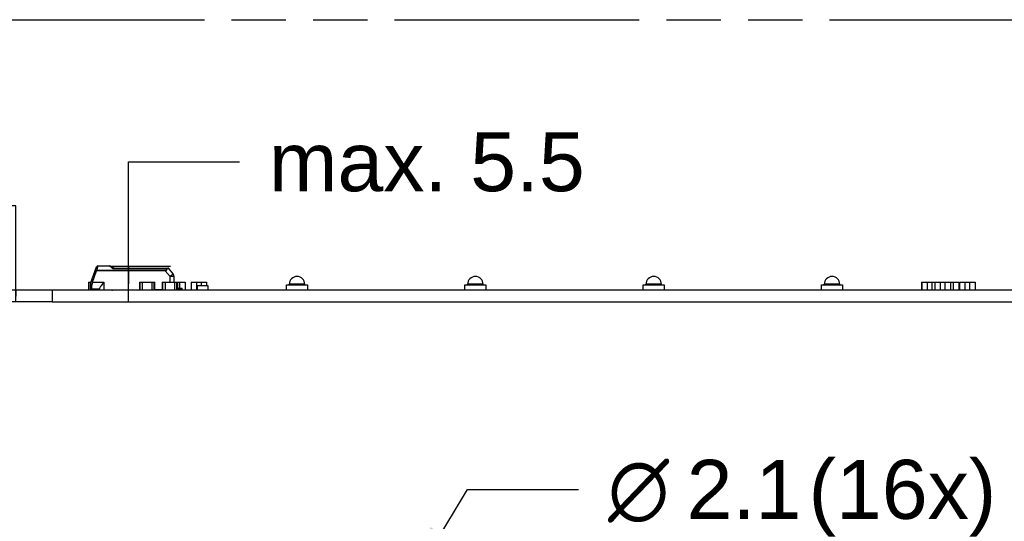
# Model space of a CAD drawing. Header units: millimetres. Extents: x 0 to 210, y 0 to 297.
# Tile 12 of 26: x 68 to 103, y 165 to 183. Entities that reach past the tile are written whole.
import ezdxf
from ezdxf.enums import TextEntityAlignment as Align

# ---------------------------------------------------------------- set-up
doc = ezdxf.new("R2010")
doc.units = ezdxf.units.MM
doc.header["$LTSCALE"] = 19.36
doc.linetypes.add('PHANTOM', pattern=[0.8, 0.45, -0.05, 0.1, -0.05, 0.1, -0.05])
doc.layers.get('0').update_dxf_attribs({"linetype": 'CONTINUOUS'})
doc.layers.add('DEFAULT_3', color=7, linetype='PHANTOM')
doc.layers.add('Z_DIM_2D', color=7, linetype='CONTINUOUS')
doc.styles.add('TEXTSTYLE_3', font='helveticaneueltw1g-ltcn.otf')
doc.styles.add('TEXTSTYLE_4', font='gdt', dxfattribs={"width": 0.7})
doc.dimstyles.new('DIMSTYLE_5', dxfattribs={"dimtxt": 2.1, "dimasz": 3.5, "dimexe": 1.5, "dimexo": 0, "dimgap": 0.525, "dimtad": 0, "dimtih": 1, "dimtoh": 1, "dimdec": 3, "dimlfac": 4, "dimdsep": 46, "dimtxsty": 'TEXTSTYLE_3', "dimblk": '_FILLED', "dimblk1": '_FILLED', "dimblk2": '_FILLED', "dimcen": 0.09, "dimclrt": 5, "dimadec": 0, "dimazin": 0, "dimtol": 1, "dimtp": 0.4, "dimtm": 0.4, "dimtfac": 1, "dimtdec": 3, "dimtofl": 0, "dimtmove": 0, "dimatfit": 3, "dimldrblk": '_FILLED', "dimfxl": 0, "dimtolj": 1, "dimarcsym": 0})
doc.dimstyles.new('DIMSTYLE_6', dxfattribs={"dimtxt": 2.1, "dimasz": 3.5, "dimexe": 1.5, "dimexo": 0, "dimgap": 1.05, "dimtad": 1, "dimdec": 3, "dimlfac": 4, "dimdsep": 46, "dimtxsty": 'TEXTSTYLE_3', "dimblk": '_FILLED', "dimblk1": '_FILLED', "dimblk2": '_FILLED', "dimcen": 0.09, "dimclrt": 5, "dimadec": 0, "dimazin": 0, "dimtol": 1, "dimtp": 0.15, "dimtm": 0.15, "dimtfac": 1, "dimtdec": 3, "dimtofl": 0, "dimtmove": 0, "dimatfit": 3, "dimldrblk": '_FILLED', "dimfxl": 0, "dimtolj": 1, "dimarcsym": 0})
doc.dimstyles.new('DIMSTYLE_7', dxfattribs={"dimtxt": 2.1, "dimasz": 3.5, "dimexe": 1.5, "dimexo": 0, "dimgap": 1.05, "dimtad": 1, "dimdec": 3, "dimlfac": 4, "dimdsep": 46, "dimtxsty": 'TEXTSTYLE_3', "dimblk": '_FILLED', "dimblk1": '_FILLED', "dimblk2": '_FILLED', "dimcen": 0.09, "dimclrt": 5, "dimadec": 0, "dimazin": 0, "dimtp": 0.1, "dimtm": 0.1, "dimtfac": 1, "dimtdec": 3, "dimtofl": 0, "dimtmove": 0, "dimatfit": 3, "dimldrblk": '_FILLED', "dimfxl": 0, "dimtolj": 1, "dimarcsym": 0})
doc.dimstyles.new('DIMSTYLE_8', dxfattribs={"dimtxt": 2.1, "dimasz": 3.5, "dimexe": 1.5, "dimexo": 0, "dimtad": 1, "dimdec": 3, "dimlfac": 4, "dimdsep": 46, "dimtxsty": 'TEXTSTYLE_3', "dimblk": '_FILLED', "dimblk1": '_FILLED', "dimblk2": '_FILLED', "dimcen": 0.09, "dimclrt": 5, "dimadec": 0, "dimazin": 0, "dimtp": 0.1, "dimtm": 0.1, "dimtfac": 1, "dimtdec": 3, "dimtmove": 0, "dimatfit": 2, "dimldrblk": '_FILLED', "dimfxl": 0, "dimtolj": 1, "dimarcsym": 0})

# ---------------------------------------------------------------- blocks, each defined once
blk = doc.blocks.new('*D26')
at = {"layer": 'Z_DIM_2D', "color": 2, "linetype": 'Continuous'}
for p, q in [((66.813, 165.636), (64.792, 165.636)), ((67.659, 161.735), (66.813, 165.636)), ((68.904, 161.735), (67.659, 161.735))]:
    blk.add_line(p, q, dxfattribs=at)
at = {"layer": 'Z_DIM_2D', "color": 5, "linetype": 'Continuous'}
for s, height, style, p in [('49.5', 2.1, 'TEXTSTYLE_3', (59.559, 164.586)), ('`', 1.47, 'TEXTSTYLE_4', (61.274, 164.901)), ('0.4', 1.47, 'TEXTSTYLE_3', (63.742, 164.901))]:
    blk.add_text(s, height=height, dxfattribs=dict(at, style=style)).set_placement(p, align=Align.RIGHT)
blk = doc.blocks.new('_FILLED')
at = {"color": 0, "linetype": 'ByBlock'}
blk.add_solid([(0, 0), (-1, 0.125), (-1, -0.125)], dxfattribs=at)
blk = doc.blocks.new('_NONE')
blk = doc.blocks.new('*D27')
at = {"layer": 'Z_DIM_2D', "color": 2, "linetype": 'Continuous'}
for p, q in [((67.621, 176.055), (66.109, 176.055)), ((67.621, 172.844), (67.621, 176.055)), ((68.904, 173.05), (66.121, 173.05)), ((67.621, 173.05), (67.621, 172.844)), ((68.904, 172.637), (66.121, 172.637)), ((67.621, 172.637), (67.621, 172.844))]:
    blk.add_line(p, q, dxfattribs=at)
at = {"layer": 'Z_DIM_2D', "color": 5, "linetype": 'Continuous'}
for s, height, style, p in [('1.65', 2.1, 'TEXTSTYLE_3', (59.888, 175.005)), ('`', 1.47, 'TEXTSTYLE_4', (61.603, 175.32)), ('0.15', 1.47, 'TEXTSTYLE_3', (65.059, 175.32))]:
    blk.add_text(s, height=height, dxfattribs=dict(at, style=style)).set_placement(p, align=Align.RIGHT)
blk = doc.blocks.new('*D28')
at = {"layer": 'Z_DIM_2D', "color": 2, "linetype": 'Continuous'}
for p, q in [((71.625, 173.275), (71.625, 177.624)), ((71.625, 177.624), (75.575, 177.624)), ((70.947, 173.912), (73.125, 173.912)), ((71.625, 173.912), (71.625, 173.275)), ((71.625, 172.637), (71.625, 173.275))]:
    blk.add_line(p, q, dxfattribs=at)
at = {"layer": 'Z_DIM_2D', "color": 5, "linetype": 'Continuous', "style": 'TEXTSTYLE_3'}
blk.add_text('max. 5.5', height=2.1, dxfattribs=at).set_placement((76.625, 176.574))
blk = doc.blocks.new('*D29')
at = {"layer": 'Z_DIM_2D', "color": 2, "linetype": 'Continuous'}
for p, q in [((80.94, 161.397), (83.704, 165.961)), ((83.704, 165.961), (87.654, 165.961))]:
    blk.add_line(p, q, dxfattribs=at)
at = {"layer": 'Z_DIM_2D', "color": 2, "linetype": 'Continuous', "xscale": 3.5, "yscale": 3.5, "zscale": 3.5, "rotation": 238.8009107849}
blk.add_blockref('_FILLED', (80.94, 161.397), dxfattribs=at)
at = {"layer": 'Z_DIM_2D', "color": 5, "linetype": 'Continuous'}
for s, style, p in [(' (16x)', 'TEXTSTYLE_3', (95.03, 164.911)), ('2.1', 'TEXTSTYLE_3', (91.504, 164.911)), ('n', 'TEXTSTYLE_4', (88.704, 164.911))]:
    blk.add_text(s, height=2.1, dxfattribs=dict(at, style=style)).set_placement(p)

msp = doc.modelspace()

# ---------------------------------------------------------------- linework, layer by layer
at = {"color": 9, "linetype": 'Continuous'}
for p, q in [((70.53665, 173.90132), (70.53395, 173.89228)), ((70.53665, 173.90132), (70.53665, 173.91243)), ((70.94662, 173.90132), (70.53665, 173.90132)), ((70.94662, 173.90132), (70.94662, 173.91243)), ((70.34622, 173.3396), (70.49159, 173.73906)), ((70.50986, 173.81139), (70.49159, 173.75001)), ((70.49159, 173.75001), (70.49159, 173.73906)), ((72.93868, 173.75001), (70.49159, 173.75001)), ((72.93868, 173.73906), (70.49159, 173.73906)), ((70.51823, 173.83957), (70.50986, 173.81139)), ((70.52812, 173.87266), (70.51823, 173.83957)), ((70.53395, 173.89228), (70.52812, 173.87266)), ((71.01679, 173.86847), (71.04255, 173.84676)), ((72.97064, 173.80965), (71.08743, 173.80965)), ((72.93868, 173.75001), (72.93868, 173.73906)), ((72.93868, 173.73906), (73.10647, 173.53909)), ((72.97064, 173.80965), (72.97064, 173.83743)), ((70.34622, 173.3396), (70.74813, 173.3396)), ((70.74813, 173.3396), (70.74813, 173.06243)), ((73.10823, 173.33793), (73.10647, 173.53909)), ((77.90438, 173.26293), (77.35438, 173.26293)), ((84.25438, 173.26293), (83.70438, 173.26293)), ((90.60438, 173.26293), (90.05438, 173.26293)), ((96.95438, 173.26293), (96.40438, 173.26293)), ((70.31063, 173.17337), (70.31063, 173.08743)), ((70.69813, 173.04993), (70.69813, 173.06243)), ((70.88045, 173.06243), (70.88045, 173.04993)), ((73.49813, 173.08743), (73.49813, 173.12493))]:
    msp.add_line(p, q, dxfattribs=at)
at = {"color": 7, "linetype": 'Continuous'}
for p, q in [((70.53665, 173.91243), (70.94662, 173.91243)), ((70.27569, 173.29164), (70.48966, 173.87953)), ((71.10229, 173.83743), (71.03159, 173.88604)), ((71.10194, 173.83743), (73.02754, 173.83743)), ((73.22138, 173.6342), (73.06585, 173.81956)), ((70.19813, 173.33793), (70.19813, 173.04993)), ((70.19813, 173.33793), (70.29254, 173.33793)), ((70.26063, 173.20627), (70.26063, 173.13743)), ((70.34622, 173.3396), (70.3227, 173.25889)), ((70.74813, 173.3396), (70.74644, 173.33743)), ((72.01688, 173.33793), (72.01688, 173.04993)), ((72.01688, 173.33793), (72.56688, 173.33793)), ((72.04188, 173.04993), (72.04188, 173.33793)), ((72.11688, 173.33793), (72.11688, 173.04993)), ((72.46688, 173.04993), (72.46688, 173.33793)), ((72.54188, 173.04993), (72.54188, 173.33793)), ((72.56688, 173.04993), (72.56688, 173.33793)), ((72.82938, 173.33793), (72.82938, 173.04993)), ((72.82938, 173.33793), (73.64813, 173.33793)), ((72.85438, 173.04993), (72.85438, 173.33793)), ((72.92938, 173.33793), (72.92938, 173.04993)), ((73.25823, 173.33774), (73.25647, 173.53909)), ((73.27938, 173.04993), (73.27938, 173.33793)), ((73.35438, 173.04993), (73.35438, 173.33793)), ((73.37938, 173.04993), (73.37938, 173.33793)), ((73.44813, 173.33793), (73.44813, 173.12493)), ((73.64813, 173.33793), (73.64813, 173.04993)), ((73.86063, 173.33793), (73.86063, 173.04993)), ((73.86063, 173.33793), (74.41063, 173.33793)), ((74.06063, 173.04993), (74.06063, 173.33793)), ((74.07313, 173.21293), (74.07313, 173.04993)), ((74.07313, 173.21293), (74.44813, 173.21293)), ((74.21063, 173.33793), (74.21063, 173.21293)), ((74.41063, 173.33793), (74.41063, 173.21293)), ((74.44813, 173.21293), (74.44813, 173.04993)), ((77.25438, 173.04993), (77.25438, 173.23793)), ((77.25438, 173.23793), (78.00438, 173.23793)), ((77.35438, 173.23793), (77.35438, 173.26293)), ((77.90438, 173.23793), (77.90438, 173.26293)), ((78.00438, 173.23793), (78.00438, 173.04993)), ((83.60438, 173.04993), (83.60438, 173.23793)), ((83.60438, 173.23793), (84.35438, 173.23793)), ((83.70438, 173.23793), (83.70438, 173.26293)), ((84.25438, 173.23793), (84.25438, 173.26293)), ((84.35438, 173.23793), (84.35438, 173.04993)), ((89.95438, 173.04993), (89.95438, 173.23793)), ((89.95438, 173.23793), (90.70438, 173.23793)), ((90.05438, 173.23793), (90.05438, 173.26293)), ((90.60438, 173.23793), (90.60438, 173.26293)), ((90.70438, 173.23793), (90.70438, 173.04993)), ((96.30438, 173.04993), (96.30438, 173.23793)), ((96.30438, 173.23793), (97.05438, 173.23793)), ((96.40438, 173.23793), (96.40438, 173.26293)), ((96.95438, 173.23793), (96.95438, 173.26293)), ((97.05438, 173.23793), (97.05438, 173.04993)), ((99.86063, 173.33793), (101.19188, 173.33793)), ((99.86063, 173.33793), (99.86063, 173.04993)), ((99.87938, 173.33793), (99.87938, 173.04993)), ((100.07938, 173.04993), (100.07938, 173.33793)), ((100.22938, 173.33793), (100.22938, 173.04993)), ((100.33563, 173.33793), (100.33563, 173.04993)), ((100.34188, 173.33793), (100.34188, 173.04993)), ((100.54188, 173.04993), (100.54188, 173.33793)), ((100.69188, 173.33793), (100.69188, 173.04993)), ((100.89188, 173.33793), (100.89188, 173.04993)), ((100.99813, 173.33793), (100.99813, 173.04993)), ((101.19188, 173.33793), (101.19188, 173.04993)), ((101.22313, 173.33793), (101.77313, 173.33793)), ((101.22313, 173.33793), (101.22313, 173.04993)), ((101.42313, 173.04993), (101.42313, 173.33793)), ((101.57313, 173.33793), (101.57313, 173.04993)), ((101.77313, 173.33793), (101.77313, 173.04993)), ((68.90438, 173.04993), (68.90438, 172.63743)), ((130.15438, 173.04993), (68.90438, 173.04993)), ((70.27313, 173.04993), (70.27313, 173.10469)), ((70.59813, 173.08743), (70.31063, 173.08743)), ((70.59813, 173.06243), (70.59813, 173.10918)), ((70.59813, 173.06243), (72.01688, 173.06243)), ((70.84813, 173.06243), (70.86063, 173.04993)), ((71.21063, 173.06243), (71.21063, 173.04993)), ((71.41063, 173.04993), (71.41063, 173.06243)), ((71.56063, 173.06243), (71.56063, 173.04993)), ((71.76063, 173.06243), (71.76063, 173.04993)), ((71.97313, 173.06243), (71.97313, 173.04993)), ((72.82938, 173.06243), (72.56688, 173.06243)), ((73.37938, 173.12493), (73.53563, 173.12493)), ((73.37938, 173.08743), (73.49813, 173.08743)), ((73.53563, 173.04993), (73.53563, 173.12493)), ((77.51063, 173.04993), (77.51063, 173.06243)), ((77.51063, 173.06243), (77.74813, 173.06243)), ((77.74813, 173.04993), (77.74813, 173.06243)), ((68.90438, 172.63743), (130.15438, 172.63743))]:
    msp.add_line(p, q, dxfattribs=at)
for centre, radius, start, end in [((70.53665, 173.86243), 0.05, 90, 160.001657), ((70.94661, 173.76243), 0.15, 55.492497, 90), ((73.02754, 173.78743), 0.05, 39.991174, 90), ((73.10648, 173.53778), 0.15, 0.5, 39.999986), ((70.51063, 173.20618), 0.25, 160.031638, 179.939695), ((77.62938, 173.26293), 0.275, 0, 180), ((83.97938, 173.26293), 0.275, 0, 180), ((90.32938, 173.26293), 0.275, 0, 180), ((96.67938, 173.26293), 0.275, 0, 180), ((70.31063, 173.13743), 0.05, 180, 269.999767), ((71.03563, 173.19993), 0.15, 270, 290.296257), ((73.49816, 173.02503), 0.0624, 53.100152, 90.029949)]:
    msp.add_arc(centre, radius, start, end, dxfattribs=at)
at = {"color": 9, "linetype": 'Continuous'}
for centre, radius, start, end in [((70.94251, 173.80831), 0.09382, 49.644007, 56.386561), ((65.51744, 167.32577), 8.54692, 49.951863, 50.070185), ((73.42735, 176.67629), 3.70047, 229.875101, 230.163757), ((72.85352, 175.99062), 2.80637, 230.192179, 230.870737), ((73.00087, 176.1711), 3.03936, 230.863002, 230.982733), ((73.41883, 171.64836), 2.19921, 100.128839, 101.189388), ((70.37492, 173.41804), 0.1675, 249.980849, 251.83414)]:
    msp.add_arc(centre, radius, start, end, dxfattribs=at)
at = {"color": 7, "linetype": 'Continuous'}
msp.add_ellipse((70.31063, 173.02493), major_axis=(0.0625, 0), ratio=1, start_param=1.57079633, end_param=2.21429744, dxfattribs=at)
at = {"color": 9, "linetype": 'Continuous'}
for points, knots in [([(70.51514, 173.90037), (70.51207, 173.89962), (70.50144, 173.89603), (70.49242, 173.88711), (70.48966, 173.87953)], [0, 0, 0, 0, 0.28120216, 1, 1, 1, 1]), ([(70.99445, 173.88645), (70.99115, 173.88864), (70.97659, 173.89706), (70.95948, 173.9014), (70.94662, 173.90132)], [0, 0, 0, 0, 0.23581031, 1, 1, 1, 1]), ([(70.4446, 173.75573), (70.44518, 173.75732), (70.45138, 173.7589), (70.46655, 173.75757), (70.48119, 173.75359), (70.49159, 173.75)], [0, 0, 0, 0, 0.10466732, 0.32101787, 1, 1, 1, 1]), ([(70.4916, 173.73906), (70.48562, 173.74123), (70.4746, 173.74518), (70.46149, 173.75002), (70.45316, 173.75276), (70.4486, 173.75471), (70.44642, 173.75478), (70.44471, 173.75603), (70.4446, 173.75573)], [0, 0, 0, 0, 0.38284417, 0.70719696, 0.83141567, 0.9238531, 0.98067844, 1, 1, 1, 1]), ([(70.51823, 173.83957), (70.51294, 173.8409), (70.49752, 173.84379), (70.47503, 173.83943), (70.47125, 173.82895)], [0, 0, 0, 0, 0.32889111, 1, 1, 1, 1]), ([(71.03159, 173.88604), (71.03002, 173.88711), (71.02012, 173.89052), (71.0098, 173.88467), (71.00327, 173.87981)], [0, 0, 0, 0, 0.18947503, 1, 1, 1, 1]), ([(72.97064, 173.80965), (72.97018, 173.80384), (72.96873, 173.79206), (72.9656, 173.77444), (72.95675, 173.7572), (72.94471, 173.75183), (72.93868, 173.75001)], [0, 0, 0, 0, 0.24041219, 0.48805976, 0.74001747, 1, 1, 1, 1]), ([(72.99207, 173.80577), (72.98995, 173.79908), (72.98497, 173.78559), (72.97629, 173.76527), (72.96065, 173.74772), (72.94611, 173.74156), (72.93868, 173.73906)], [0, 0, 0, 0, 0.23524211, 0.48236288, 0.73712008, 1, 1, 1, 1]), ([(72.97064, 173.83743), (72.97297, 173.83743), (72.98007, 173.83465), (72.98785, 173.8228), (72.99093, 173.81203), (72.99206, 173.80577)], [0, 0, 0, 0, 0.17254077, 0.52910377, 1, 1, 1, 1]), ([(73.06586, 173.81955), (73.06533, 173.82017), (73.06163, 173.81836), (73.05579, 173.81811), (73.04499, 173.8154), (73.03681, 173.81415), (73.03207, 173.8133)], [0, 0, 0, 0, 0.07079165, 0.26561319, 0.57960859, 1, 1, 1, 1]), ([(73.10647, 173.53909), (73.12107, 173.55134), (73.14227, 173.56909), (73.16929, 173.59159), (73.18646, 173.60586), (73.20055, 173.61744), (73.21019, 173.62546), (73.2159, 173.62991), (73.21875, 173.63248), (73.22029, 173.63313), (73.22123, 173.63439), (73.22138, 173.6342)], [0, 0, 0, 0, 0.38314397, 0.55599383, 0.70745491, 0.83168074, 0.92394964, 0.95696118, 0.98076609, 0.99514323, 1, 1, 1, 1]), ([(70.26063, 173.20618), (70.26063, 173.19691), (70.27658, 173.17713), (70.29854, 173.17337), (70.31063, 173.17337)], [0, 0, 0, 0, 0.43388682, 1, 1, 1, 1]), ([(70.2757, 173.29166), (70.27492, 173.28952), (70.27789, 173.28286), (70.2918, 173.27183), (70.30643, 173.26471), (70.31758, 173.26065)], [0, 0, 0, 0, 0.12580183, 0.34410468, 1, 1, 1, 1]), ([(70.34621, 173.3396), (70.34023, 173.34178), (70.32921, 173.34573), (70.3161, 173.35057), (70.30777, 173.35331), (70.30321, 173.35525), (70.30103, 173.35533), (70.29932, 173.35657), (70.29921, 173.35627)], [0, 0, 0, 0, 0.38282823, 0.70718446, 0.83140712, 0.92384634, 0.98067286, 1, 1, 1, 1]), ([(70.3227, 173.25889), (70.32054, 173.25138), (70.31361, 173.22337), (70.31055, 173.1944), (70.31063, 173.17337)], [0, 0, 0, 0, 0.2706087, 1, 1, 1, 1]), ([(73.25647, 173.53909), (73.25647, 173.53934), (73.25494, 173.53903), (73.25333, 173.53949), (73.24946, 173.53937), (73.24218, 173.5396), (73.22955, 173.53959), (73.2112, 173.53966), (73.18874, 173.5396), (73.15339, 173.53946), (73.12561, 173.53926), (73.10647, 173.53909)], [0, 0, 0, 0, 0.00488486, 0.01928971, 0.04312938, 0.07619581, 0.16858476, 0.29292966, 0.44446649, 0.61730341, 1, 1, 1, 1])]:
    msp.add_open_spline(points, degree=3, knots=knots, dxfattribs=at)
for points in [[(70.53665, 173.90132), (70.52954, 173.90234), (70.52211, 173.90206), (70.51514, 173.90037)], [(72.99207, 173.80577), (72.9851, 173.80781), (72.97787, 173.80907), (72.97064, 173.80965)]]:
    msp.add_open_spline(points, degree=3, dxfattribs=at)
at = {"color": 7, "linetype": 'Continuous'}
for points, knots in [([(71.10194, 173.83743), (71.10079, 173.83743), (71.09817, 173.8345), (71.09308, 173.82576), (71.08994, 173.81645), (71.08743, 173.80965)], [0, 0, 0, 0, 0.10769322, 0.317486, 1, 1, 1, 1]), ([(70.74644, 173.33743), (70.72976, 173.3159), (70.69723, 173.27386), (70.65217, 173.21314), (70.61987, 173.16537), (70.60272, 173.13132), (70.59813, 173.11589), (70.59813, 173.10918)], [0, 0, 0, 0, 0.29804442, 0.58160333, 0.82841569, 0.92652218, 1, 1, 1, 1])]:
    msp.add_open_spline(points, degree=3, knots=knots, dxfattribs=at)
at = {"layer": 'DEFAULT_3', "color": 91, "linetype": 'PHANTOM', "true_color": 0x80ff80}
msp.add_line((50.12864, 182.68), (150.12864, 182.68), dxfattribs=at)

# ---------------------------------------------------------------- dimensions: what is measured, and where the dimension line sits
at = {"layer": 'Z_DIM_2D', "color": 2, "linetype": 'Continuous'}
dim = msp.add_linear_dim(base=(71.62525, 173.91243), p1=(68.90438, 172.63743), p2=(73.12525, 173.91243), angle=90, text='max. 5.5', dimstyle='DIMSTYLE_7', override={"dimtad": 0, "dimtih": 1, "dimtoh": 1, "dimblk1": 'NONE', "dimblk2": 'NONE', "dimsah": 1}, dxfattribs=at)
dim.commit()
dim.dimension.update_dxf_attribs({"geometry": '*D28', "text_midpoint": (81.30226, 177.58073), "dimtype": 160})
dim = msp.add_linear_dim(base=(67.62095, 173.04993), p1=(66.12095, 172.63743), p2=(66.12095, 173.04993), angle=90, dimstyle='DIMSTYLE_6', override={"dimtad": 0, "dimtih": 1, "dimtoh": 1, "dimblk1": 'NONE', "dimblk2": 'NONE', "dimsah": 1}, dxfattribs=at)
dim.commit()
dim.dimension.update_dxf_attribs({"geometry": '*D27', "text_midpoint": (60.00501, 176.0554), "dimtype": 160})
dim = msp.add_diameter_dim_2p(p1=(80.94036, 161.39713), p2=(80.6684, 160.94806), text='%%c<> (16x)', dimstyle='DIMSTYLE_8', override={"dimtad": 0, "dimtih": 1, "dimtoh": 1, "dimpost": '<>'}, dxfattribs=at)
dim.commit()
dim.dimension.update_dxf_attribs({"geometry": '*D29', "text_midpoint": (94.82533, 165.96101), "dimtype": 163})
dim = msp.add_ordinate_dim(feature_location=(68.90438, 161.73509), offset=(-4.11259, 3.90118), dtype=0, origin=(68.90438, 149.36009), dimstyle='DIMSTYLE_5', override={"dimblk1": 'NONE', "dimsah": 1}, dxfattribs=at)
dim.commit()
dim.dimension.update_dxf_attribs({"geometry": '*D26', "text_midpoint": (59.18186, 165.63627)})

doc.saveas('drawing.dxf')
